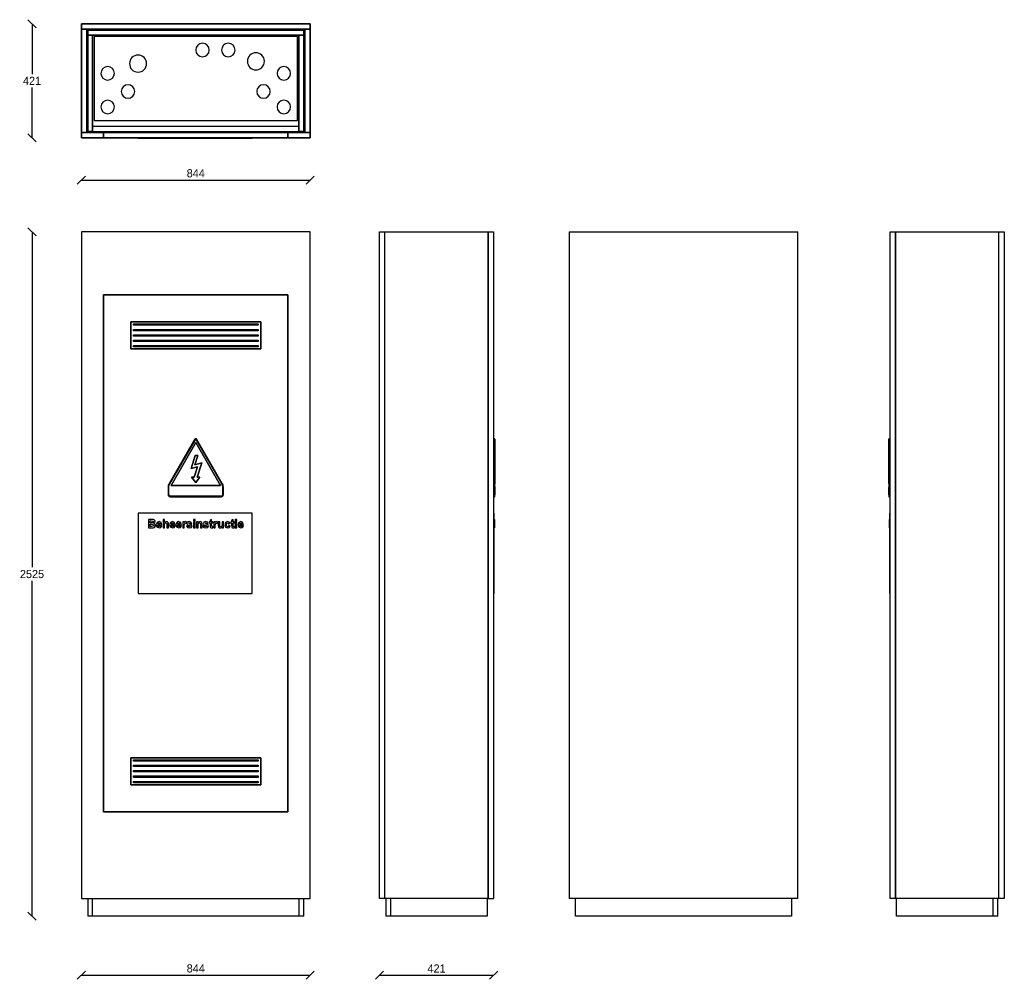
# Model space of a CAD drawing. Header units: millimetres. Extents: x -3733 to -100, y -233 to 3308.
import ezdxf

# ---------------------------------------------------------------- set-up
doc = ezdxf.new("R2010")
doc.units = ezdxf.units.MM
doc.dimstyles.get("Standard").update_dxf_attribs({"dimtxt": 30, "dimasz": 30, "dimexe": 0.18, "dimexo": 0.0625, "dimgap": 10, "dimtad": 1, "dimtih": 1, "dimtoh": 1, "dimdec": 0, "dimzin": 0, "dimdsep": 46, "dimtxsty": 'Standard', "dimblk": 'OBLIQUE', "dimcen": 0.09, "dimse1": 1, "dimse2": 1, "dimadec": 0, "dimazin": 0, "dimtfac": 1, "dimtdec": 0, "dimtofl": 0, "dimtmove": 0, "dimatfit": 3, "dimldrblk": 'OBLIQUE', "dimfxl": 1, "dimtolj": 1, "dimtzin": 0, "dimarcsym": 0})

# ---------------------------------------------------------------- blocks, each defined once
blk = doc.blocks.new('Prefab meterkast - Prefab meterkast-235266-East')
for p, q in [((-421, 65), (-421, 2525)), ((-421, 2525), (-401, 2525)), ((-401, 2525), (-401, 65)), ((-401, 2525), (-20, 2525)), ((-401, 65), (-401, 2525)), ((-20, 65), (-20, 2525)), ((-20, 2525), (0, 2525)), ((-20, 65), (-20, 2525)), ((0, 2525), (0, 65)), ((-421, 1761.8), (-426, 1761.8)), ((-426, 1761.8), (-426, 1759.2)), ((-426, 1759.4), (-426, 1759.8)), ((-421, 1759.8), (-426, 1759.8)), ((-426, 1759.8), (-426, 1759.4)), ((-426, 1597.3), (-426, 1759.2)), ((-426, 1597.3), (-426, 1582.3)), ((-426, 1554.8), (-426, 1582.3)), ((-426, 1554.8), (-426, 1547.8)), ((-426, 1549.8), (-421, 1549.8)), ((-426, 1548.7), (-426, 1547.8)), ((-426, 1547.8), (-421, 1547.8)), ((-424, 1458.4), (-424, 1463.8)), ((-422, 1463.8), (-424, 1463.8)), ((-424, 1456), (-424, 1458.4)), ((-422, 1458.4), (-424, 1458.4)), ((-424, 1452.8), (-424, 1456)), ((-422, 1456), (-424, 1456)), ((-422, 1190.5), (-422, 1487.5)), ((-422, 1487.5), (-421, 1487.5)), ((-424, 1442.9), (-424, 1452.8)), ((-422, 1452.8), (-424, 1452.8)), ((-424, 1439), (-424, 1442.9)), ((-422, 1442.9), (-424, 1442.9)), ((-424, 1439), (-424, 1440)), ((-424, 1440), (-422, 1440)), ((-424, 1434.3), (-424, 1439)), ((-422, 1439), (-424, 1439)), ((-424, 1434.3), (-424, 1432.7)), ((-424, 1432.7), (-424, 1434.3)), ((-422, 1434.3), (-424, 1434.3)), ((-424, 1432.7), (-424, 1433.5)), ((-424, 1432.7), (-424, 1433.5)), ((-424, 1433.2), (-424, 1432.7)), ((-424, 1433.2), (-424, 1432.7)), ((-422, 1433.2), (-424, 1433.2)), ((-422, 1432.7), (-424, 1432.7)), ((-422, 1432.7), (-424, 1432.7)), ((-422, 1432.7), (-424, 1432.7)), ((-422, 1432.7), (-424, 1432.7)), ((-422, 1432.7), (-424, 1432.7)), ((-422, 1432.7), (-424, 1432.7)), ((-422, 1432.7), (-424, 1432.7)), ((-424, 1432.7), (-422, 1432.7)), ((-422, 1432.7), (-424, 1432.7)), ((-422, 1432.7), (-424, 1432.7)), ((-421, 1190.5), (-422, 1190.5)), ((-401, 65), (-421, 65)), ((-20, 65), (-401, 65)), ((-397.5, 0), (-397.5, 65)), ((-41.5, 0), (-41.5, 65)), ((-41.5, 0), (-41.5, 65)), ((-23.5, 0), (-23.5, 65)), ((0, 65), (-20, 65)), ((-41.5, 0), (-397.5, 0)), ((-23.5, 0), (-41.5, 0))]:
    blk.add_line(p, q)
blk = doc.blocks.new('Prefab meterkast - Prefab meterkast-235266-South')
for p, q in [((844, 2525), (0, 2525)), ((0, 2525), (0, 65)), ((844, 65), (844, 2525)), ((762, 2293), (82, 2293)), ((82, 2293), (82, 385)), ((82, 385), (82, 2293)), ((82, 2293), (762, 2293)), ((762, 385), (762, 2293)), ((762, 2293), (762, 385)), ((662, 2193), (182, 2193)), ((182, 2193), (182, 2093)), ((182, 2093), (182, 2193)), ((182, 2193), (662, 2193)), ((192, 2180.5), (192, 2185.5)), ((192, 2185.5), (652, 2185.5)), ((652, 2180.5), (192, 2180.5)), ((652, 2185.5), (652, 2180.5)), ((662, 2093), (662, 2193)), ((662, 2193), (662, 2093)), ((192, 2160.5), (192, 2165.5)), ((192, 2165.5), (652, 2165.5)), ((652, 2160.5), (192, 2160.5)), ((192, 2140.5), (192, 2145.5)), ((192, 2145.5), (652, 2145.5)), ((652, 2165.5), (652, 2160.5)), ((652, 2145.5), (652, 2140.5)), ((652, 2140.5), (192, 2140.5)), ((192, 2120.5), (192, 2125.5)), ((192, 2125.5), (652, 2125.5)), ((652, 2120.5), (192, 2120.5)), ((652, 2125.5), (652, 2120.5)), ((182, 2093), (662, 2093)), ((662, 2093), (182, 2093)), ((192, 2100.5), (192, 2105.5)), ((192, 2105.5), (652, 2105.5)), ((652, 2100.5), (192, 2100.5)), ((652, 2105.5), (652, 2100.5)), ((417.5, 1759.2), (322.3, 1594.3)), ((324, 1593.3), (419.2, 1758.2)), ((419.2, 1758.2), (324, 1593.3)), ((422, 1748), (330.7, 1589.8)), ((330.7, 1589.8), (422, 1748)), ((513.3, 1589.8), (422, 1748)), ((422, 1748), (513.3, 1589.8)), ((424.8, 1758.2), (518.3, 1596.3)), ((518.3, 1596.3), (424.8, 1758.2)), ((520, 1597.3), (426.5, 1759.2)), ((420.1, 1699.5), (404.6, 1652)), ((404.6, 1652), (420.1, 1699.5)), ((419.1, 1665.9), (430.1, 1699.5)), ((430.1, 1699.5), (419.1, 1665.9)), ((444.6, 1672.7), (419.1, 1665.9)), ((419.1, 1665.9), (444.6, 1672.7)), ((430.1, 1699.5), (420.1, 1699.5)), ((420.1, 1699.5), (430.1, 1699.5)), ((427.6, 1620.4), (444.6, 1672.7)), ((444.6, 1672.7), (427.6, 1620.4)), ((404.6, 1652), (428.8, 1658.4)), ((428.8, 1658.4), (404.6, 1652)), ((428.8, 1658.4), (416.4, 1620.4)), ((416.4, 1620.4), (428.8, 1658.4)), ((416.4, 1620.4), (406.4, 1620.4)), ((406.4, 1620.4), (422, 1599.8)), ((406.4, 1620.4), (416.4, 1620.4)), ((422, 1599.8), (406.4, 1620.4)), ((422, 1599.8), (437.6, 1620.4)), ((437.6, 1620.4), (422, 1599.8)), ((437.6, 1620.4), (427.6, 1620.4)), ((427.6, 1620.4), (437.6, 1620.4)), ((320, 1585.8), (320, 1554.8)), ((322, 1554.8), (322, 1585.8)), ((322, 1585.8), (322, 1554.8)), ((330.7, 1589.8), (513.3, 1589.8)), ((513.3, 1589.8), (330.7, 1589.8)), ((522, 1582.3), (522, 1554.8)), ((522, 1554.8), (522, 1582.3)), ((524, 1554.8), (524, 1582.3)), ((517, 1549.8), (327, 1549.8)), ((327, 1549.8), (517, 1549.8)), ((327, 1547.8), (517, 1547.8)), ((630, 1487.5), (210, 1487.5)), ((210, 1487.5), (210, 1190.5)), ((247.3, 1463.8), (247.3, 1433.2)), ((259.9, 1463.8), (247.3, 1463.8)), ((253.2, 1458.4), (257.1, 1458.4)), ((253.2, 1451.6), (253.2, 1458.4)), ((257.1, 1458.4), (262.9, 1458.3)), ((265.5, 1463.5), (259.9, 1463.8)), ((262.9, 1458.3), (265.4, 1457.3)), ((266.3, 1455.1), (265.3, 1452.8)), ((265.4, 1457.3), (266.3, 1455.1)), ((268.8, 1462.2), (265.5, 1463.5)), ((271.2, 1459.6), (268.8, 1462.2)), ((271, 1452.1), (272.1, 1456)), ((272.1, 1456), (271.2, 1459.6)), ((286.5, 1456), (279.3, 1452.9)), ((294.2, 1452.8), (286.5, 1456)), ((307.1, 1463.8), (301.3, 1463.8)), ((301.3, 1463.8), (301.3, 1433.2)), ((307.1, 1452.7), (307.1, 1463.8)), ((313.8, 1456), (307.1, 1452.7)), ((317.4, 1455.3), (313.8, 1456)), ((319.8, 1453.3), (317.4, 1455.3)), ((320.9, 1450.7), (319.8, 1453.3)), ((335.6, 1456), (328.4, 1452.9)), ((343.3, 1452.8), (335.6, 1456)), ((358.9, 1456), (351.7, 1452.9)), ((366.6, 1452.8), (358.9, 1456)), ((379.5, 1455.5), (373.7, 1455.5)), ((373.7, 1455.5), (373.7, 1433.2)), ((379.5, 1452.4), (379.5, 1455.5)), ((381.8, 1455.3), (379.5, 1452.4)), ((384.2, 1456), (381.8, 1455.3)), ((387.8, 1454.8), (384.2, 1456)), ((386.1, 1449.2), (387.8, 1454.8)), ((390.9, 1454), (388.7, 1449.2)), ((397.7, 1456), (390.9, 1454)), ((404.3, 1454.4), (397.7, 1456)), ((407.2, 1449.7), (404.3, 1454.4)), ((419.3, 1463.8), (413.5, 1463.8)), ((413.5, 1463.8), (413.5, 1458.4)), ((413.5, 1458.4), (419.3, 1458.4)), ((419.3, 1455.5), (413.5, 1455.5)), ((413.5, 1455.5), (413.5, 1433.2)), ((419.3, 1458.4), (419.3, 1463.8)), ((419.3, 1433.2), (419.3, 1455.5)), ((431, 1455.5), (425.2, 1455.5)), ((425.2, 1455.5), (425.2, 1433.2)), ((438, 1456), (431, 1452.3)), ((431, 1452.3), (431, 1455.5)), ((441.4, 1455.3), (438, 1456)), ((443.7, 1453.5), (441.4, 1455.3)), ((444.8, 1451), (443.7, 1453.5)), ((451.7, 1454), (449.5, 1449.2)), ((458.5, 1456), (451.7, 1454)), ((465, 1454.4), (458.5, 1456)), ((467.9, 1449.7), (465, 1454.4)), ((474.7, 1455.5), (471.8, 1455.5)), ((471.8, 1455.5), (471.8, 1451.2)), ((480.6, 1463.3), (474.7, 1459.9)), ((474.7, 1459.9), (474.7, 1455.5)), ((480.6, 1455.5), (480.6, 1463.3)), ((484.9, 1455.5), (480.6, 1455.5)), ((484.9, 1451.2), (484.9, 1455.5)), ((494.2, 1455.5), (488.3, 1455.5)), ((488.3, 1455.5), (488.3, 1433.2)), ((494.2, 1452.4), (494.2, 1455.5)), ((496.5, 1455.3), (494.2, 1452.4)), ((498.8, 1456), (496.5, 1455.3)), ((502.4, 1454.8), (498.8, 1456)), ((500.7, 1449.2), (502.4, 1454.8)), ((510.7, 1455.5), (504.8, 1455.5)), ((504.8, 1455.5), (504.8, 1441.4)), ((510.7, 1445.2), (510.7, 1455.5)), ((524.8, 1455.5), (518.9, 1455.5)), ((518.9, 1455.5), (518.9, 1446)), ((524.8, 1433.2), (524.8, 1455.5)), ((539.5, 1456), (531.9, 1452.9)), ((545.7, 1454.3), (539.5, 1456)), ((549.1, 1449.2), (545.7, 1454.3)), ((554.4, 1455.5), (551.5, 1455.5)), ((551.5, 1455.5), (551.5, 1451.2)), ((560.2, 1463.3), (554.4, 1459.9)), ((554.4, 1459.9), (554.4, 1455.5)), ((560.2, 1455.5), (560.2, 1463.3)), ((564.6, 1455.5), (560.2, 1455.5)), ((564.6, 1451.2), (564.6, 1455.5)), ((573.8, 1463.8), (568, 1463.8)), ((568, 1463.8), (568, 1458.4)), ((568, 1458.4), (573.8, 1458.4)), ((573.8, 1455.5), (568, 1455.5)), ((568, 1455.5), (568, 1433.2)), ((573.8, 1458.4), (573.8, 1463.8)), ((573.8, 1433.2), (573.8, 1455.5)), ((588.2, 1456), (581, 1452.9)), ((595.9, 1452.8), (588.2, 1456)), ((630, 1190.5), (630, 1487.5)), ((247.3, 1433.2), (257.8, 1433.2)), ((257.6, 1451.6), (253.2, 1451.6)), ((253.2, 1446.3), (258.6, 1446.3)), ((253.2, 1438.5), (253.2, 1446.3)), ((259.3, 1438.5), (253.2, 1438.5)), ((262.6, 1451.7), (257.6, 1451.6)), ((257.8, 1433.2), (265.3, 1433.4)), ((258.6, 1446.3), (264.5, 1445.9)), ((263.9, 1438.7), (259.3, 1438.5)), ((265.3, 1452.8), (262.6, 1451.7)), ((266.3, 1439.9), (263.9, 1438.7)), ((264.5, 1445.9), (266.5, 1444.5)), ((265.3, 1433.4), (269.5, 1434.8)), ((267.3, 1442.3), (266.3, 1439.9)), ((266.5, 1444.5), (267.3, 1442.3)), ((267.9, 1449.4), (271, 1452.1)), ((271.7, 1446.6), (267.9, 1449.4)), ((269.5, 1434.8), (272.1, 1438)), ((273.1, 1442), (271.7, 1446.6)), ((272.1, 1438), (273.1, 1442)), ((279.3, 1452.9), (276.5, 1444.2)), ((276.5, 1444.2), (278.6, 1436.5)), ((278.6, 1436.5), (287, 1432.7)), ((283.7, 1438.6), (282.3, 1442.9)), ((282.3, 1442.9), (296.9, 1442.9)), ((282.4, 1446.3), (283.6, 1450.2)), ((291.1, 1446.3), (282.4, 1446.3)), ((283.6, 1450.2), (286.8, 1451.6)), ((287, 1437.1), (283.7, 1438.6)), ((286.8, 1451.6), (289.8, 1450.3)), ((289.2, 1437.8), (287, 1437.1)), ((287, 1432.7), (292.9, 1434.3)), ((290.6, 1440), (289.2, 1437.8)), ((289.8, 1450.3), (291.1, 1446.3)), ((296.4, 1439), (290.6, 1440)), ((292.9, 1434.3), (296.4, 1439)), ((296.9, 1442.9), (294.2, 1452.8)), ((301.3, 1433.2), (307.1, 1433.2)), ((307.1, 1444.5), (307.6, 1448.7)), ((307.1, 1433.2), (307.1, 1444.5)), ((307.6, 1448.7), (309.3, 1450.9)), ((309.3, 1450.9), (311.8, 1451.6)), ((311.8, 1451.6), (313.9, 1451.1)), ((313.9, 1451.1), (315, 1449.6)), ((315, 1449.6), (315.4, 1445.1)), ((315.4, 1445.1), (315.4, 1433.2)), ((315.4, 1433.2), (321.2, 1433.2)), ((321.2, 1446.3), (320.9, 1450.7)), ((321.2, 1433.2), (321.2, 1446.3)), ((328.4, 1452.9), (325.6, 1444.2)), ((325.6, 1444.2), (327.7, 1436.5)), ((327.7, 1436.5), (336.1, 1432.7)), ((332.8, 1438.6), (331.4, 1442.9)), ((331.4, 1442.9), (346, 1442.9)), ((331.5, 1446.3), (332.7, 1450.2)), ((340.1, 1446.3), (331.5, 1446.3)), ((332.7, 1450.2), (335.8, 1451.6)), ((336, 1437.1), (332.8, 1438.6)), ((335.8, 1451.6), (338.8, 1450.3)), ((338.3, 1437.8), (336, 1437.1)), ((336.1, 1432.7), (342, 1434.3)), ((339.7, 1440), (338.3, 1437.8)), ((338.8, 1450.3), (340.1, 1446.3)), ((345.5, 1439), (339.7, 1440)), ((342, 1434.3), (345.5, 1439)), ((346, 1442.9), (343.3, 1452.8)), ((351.7, 1452.9), (348.9, 1444.2)), ((348.9, 1444.2), (351, 1436.5)), ((351, 1436.5), (359.4, 1432.7)), ((356.1, 1438.6), (354.7, 1442.9)), ((354.7, 1442.9), (369.3, 1442.9)), ((354.8, 1446.3), (356, 1450.2)), ((363.5, 1446.3), (354.8, 1446.3)), ((356, 1450.2), (359.2, 1451.6)), ((359.4, 1437.1), (356.1, 1438.6)), ((359.2, 1451.6), (362.2, 1450.3)), ((361.6, 1437.8), (359.4, 1437.1)), ((359.4, 1432.7), (365.3, 1434.3)), ((363, 1440), (361.6, 1437.8)), ((362.2, 1450.3), (363.5, 1446.3)), ((368.8, 1439), (363, 1440)), ((365.3, 1434.3), (368.8, 1439)), ((369.3, 1442.9), (366.6, 1452.8)), ((373.7, 1433.2), (379.5, 1433.2)), ((379.5, 1439.9), (380, 1447.1)), ((379.5, 1433.2), (379.5, 1439.9)), ((380, 1447.1), (381.3, 1449.5)), ((381.3, 1449.5), (383.4, 1450.2)), ((383.4, 1450.2), (386.1, 1449.2)), ((393.6, 1440.5), (387.8, 1439.5)), ((387.8, 1439.5), (391.2, 1434.5)), ((388.7, 1449.2), (391.3, 1444.2)), ((391.2, 1434.5), (398.2, 1432.7)), ((391.3, 1444.2), (400, 1441.3)), ((395.1, 1437.9), (393.6, 1440.5)), ((395.1, 1451), (397.9, 1451.6)), ((400.3, 1447.1), (395.1, 1451)), ((398.2, 1437.1), (395.1, 1437.9)), ((397.9, 1451.6), (400.2, 1450.9)), ((401.6, 1437.9), (398.2, 1437.1)), ((398.2, 1432.7), (405.7, 1434.9)), ((400, 1441.3), (402.3, 1439.4)), ((400.2, 1450.9), (401.4, 1448.7)), ((406.4, 1444.5), (400.3, 1447.1)), ((401.4, 1448.7), (407.2, 1449.7)), ((402.3, 1439.4), (401.6, 1437.9)), ((405.7, 1434.9), (408.2, 1440.1)), ((408.2, 1440.1), (406.4, 1444.5)), ((413.5, 1433.2), (419.3, 1433.2)), ((425.2, 1433.2), (431, 1433.2)), ((431, 1443.4), (431.4, 1448.5)), ((431, 1433.2), (431, 1443.4)), ((431.4, 1448.5), (433, 1450.8)), ((433, 1450.8), (435.7, 1451.6)), ((435.7, 1451.6), (437.7, 1451)), ((437.7, 1451), (438.9, 1449.4)), ((438.9, 1449.4), (439.3, 1444.7)), ((439.3, 1444.7), (439.3, 1433.2)), ((439.3, 1433.2), (445.1, 1433.2)), ((445.1, 1447.1), (444.8, 1451)), ((445.1, 1433.2), (445.1, 1447.1)), ((454.3, 1440.5), (448.5, 1439.5)), ((448.5, 1439.5), (451.9, 1434.5)), ((449.5, 1449.2), (452, 1444.2)), ((451.9, 1434.5), (459, 1432.7)), ((452, 1444.2), (460.8, 1441.3)), ((455.8, 1437.9), (454.3, 1440.5)), ((455.8, 1451), (458.6, 1451.6)), ((461, 1447.1), (455.8, 1451)), ((459, 1437.1), (455.8, 1437.9)), ((458.6, 1451.6), (461, 1450.9)), ((462.3, 1437.9), (459, 1437.1)), ((459, 1432.7), (466.4, 1434.9)), ((460.8, 1441.3), (463.1, 1439.4)), ((461, 1450.9), (462.1, 1448.7)), ((467.2, 1444.5), (461, 1447.1)), ((462.1, 1448.7), (467.9, 1449.7)), ((463.1, 1439.4), (462.3, 1437.9)), ((466.4, 1434.9), (468.9, 1440.1)), ((468.9, 1440.1), (467.2, 1444.5)), ((471.8, 1451.2), (474.7, 1451.2)), ((474.7, 1451.2), (474.7, 1441.2)), ((474.7, 1441.2), (474.9, 1437)), ((474.9, 1437), (475.8, 1434.6)), ((475.8, 1434.6), (477.7, 1433.2)), ((477.7, 1433.2), (480.6, 1432.7)), ((480.6, 1441.6), (480.6, 1451.2)), ((480.6, 1451.2), (484.9, 1451.2)), ((480.7, 1438.2), (480.6, 1441.6)), ((480.6, 1432.7), (485.4, 1433.5)), ((485.2, 1437.6), (480.7, 1438.2)), ((485.4, 1433.5), (485.2, 1437.6)), ((488.3, 1433.2), (494.2, 1433.2)), ((494.2, 1439.9), (494.6, 1447.1)), ((494.2, 1433.2), (494.2, 1439.9)), ((494.6, 1447.1), (496, 1449.5)), ((496, 1449.5), (498, 1450.2)), ((498, 1450.2), (500.7, 1449.2)), ((504.8, 1441.4), (505.6, 1436.5)), ((505.6, 1436.5), (508.1, 1433.7)), ((508.1, 1433.7), (511.9, 1432.7)), ((511, 1439.4), (510.7, 1445.2)), ((512.1, 1437.7), (511, 1439.4)), ((511.9, 1432.7), (515.9, 1433.7)), ((514.3, 1437.1), (512.1, 1437.7)), ((516.9, 1437.9), (514.3, 1437.1)), ((515.9, 1433.7), (518.9, 1436.5)), ((518.5, 1440), (516.9, 1437.9)), ((518.9, 1446), (518.5, 1440)), ((518.9, 1436.5), (518.9, 1433.2)), ((518.9, 1433.2), (524.8, 1433.2)), ((531.9, 1452.9), (529.1, 1444.3)), ((529.1, 1444.3), (532, 1435.8)), ((532, 1435.8), (539.5, 1432.7)), ((535, 1444.7), (536.2, 1450)), ((536.2, 1438.8), (535, 1444.7)), ((536.2, 1450), (539.5, 1451.6)), ((539.6, 1437.1), (536.2, 1438.8)), ((539.5, 1451.6), (542, 1450.8)), ((539.5, 1432.7), (546.2, 1434.7)), ((542.3, 1438), (539.6, 1437.1)), ((542, 1450.8), (543.2, 1448.2)), ((543.7, 1441.4), (542.3, 1438)), ((543.2, 1448.2), (549.1, 1449.2)), ((549.5, 1440.5), (543.7, 1441.4)), ((546.2, 1434.7), (549.5, 1440.5)), ((551.5, 1451.2), (554.4, 1451.2)), ((554.4, 1451.2), (554.4, 1441.2)), ((554.4, 1441.2), (554.6, 1437)), ((554.6, 1437), (555.4, 1434.6)), ((555.4, 1434.6), (557.4, 1433.2)), ((557.4, 1433.2), (560.3, 1432.7)), ((560.2, 1441.6), (560.2, 1451.2)), ((560.2, 1451.2), (564.6, 1451.2)), ((560.4, 1438.2), (560.2, 1441.6)), ((560.3, 1432.7), (565.1, 1433.5)), ((564.8, 1437.6), (560.4, 1438.2)), ((565.1, 1433.5), (564.8, 1437.6)), ((568, 1433.2), (573.8, 1433.2)), ((581, 1452.9), (578.2, 1444.2)), ((578.2, 1444.2), (580.3, 1436.5)), ((580.3, 1436.5), (588.7, 1432.7)), ((585.4, 1438.6), (584, 1442.9)), ((584, 1442.9), (598.6, 1442.9)), ((584.1, 1446.3), (585.3, 1450.2)), ((592.8, 1446.3), (584.1, 1446.3)), ((585.3, 1450.2), (588.5, 1451.6)), ((588.7, 1437.1), (585.4, 1438.6)), ((588.5, 1451.6), (591.5, 1450.3)), ((590.9, 1437.8), (588.7, 1437.1)), ((588.7, 1432.7), (594.6, 1434.3)), ((592.3, 1440), (590.9, 1437.8)), ((591.5, 1450.3), (592.8, 1446.3)), ((598.1, 1439), (592.3, 1440)), ((594.6, 1434.3), (598.1, 1439)), ((598.6, 1442.9), (595.9, 1452.8)), ((210, 1190.5), (630, 1190.5)), ((662, 585), (182, 585)), ((182, 585), (182, 485)), ((182, 485), (182, 585)), ((182, 585), (662, 585)), ((662, 485), (662, 585)), ((662, 585), (662, 485)), ((192, 572.5), (192, 577.5)), ((192, 577.5), (652, 577.5)), ((652, 572.5), (192, 572.5)), ((192, 552.5), (192, 557.5)), ((192, 557.5), (652, 557.5)), ((652, 552.5), (192, 552.5)), ((652, 577.5), (652, 572.5)), ((652, 557.5), (652, 552.5)), ((192, 532.5), (192, 537.5)), ((192, 537.5), (652, 537.5)), ((652, 532.5), (192, 532.5)), ((192, 512.5), (192, 517.5)), ((192, 517.5), (652, 517.5)), ((652, 512.5), (192, 512.5)), ((652, 537.5), (652, 532.5)), ((652, 517.5), (652, 512.5)), ((182, 485), (662, 485)), ((662, 485), (182, 485)), ((192, 492.5), (192, 497.5)), ((192, 497.5), (652, 497.5)), ((652, 492.5), (192, 492.5)), ((652, 497.5), (652, 492.5)), ((82, 385), (762, 385)), ((762, 385), (82, 385)), ((0, 65), (844, 65)), ((23.5, 65), (23.5, 0)), ((41.5, 0), (41.5, 65)), ((41.5, 0), (41.5, 65)), ((802.5, 65), (802.5, 0)), ((802.5, 65), (802.5, 0)), ((820.5, 0), (820.5, 65)), ((41.5, 0), (23.5, 0)), ((802.5, 0), (41.5, 0)), ((820.5, 0), (802.5, 0))]:
    blk.add_line(p, q)
for centre, radius, start, end in [((422, 1756.6), 5.18, 30, 150), ((422, 1756.6), 3.18, 30, 150), ((422, 1756.6), 3.18, 30, 150), ((337, 1585.8), 17, 150, 180), ((337, 1585.8), 15, 150, 180), ((337, 1585.8), 15, 150, 180), ((494.1, 1582.3), 27.9, 0, 30), ((494.1, 1582.3), 27.9, 360, 30), ((494.1, 1582.3), 29.9, 360, 30), ((327, 1554.8), 7, 180, 270), ((327, 1554.8), 5, 180, 270), ((327, 1554.8), 5, 180, 270), ((517, 1554.8), 5, 270, 0), ((517, 1554.8), 7, 270, 0), ((517, 1554.8), 5, 270, 0)]:
    blk.add_arc(centre, radius, start, end)
blk = doc.blocks.new('Prefab meterkast - Prefab meterkast-235266-West')
for p, q in [((0, 2525), (20, 2525)), ((0, 65), (0, 2525)), ((20, 2525), (401, 2525)), ((20, 65), (20, 2525)), ((20, 65), (20, 2525)), ((401, 65), (401, 2525)), ((401, 2525), (421, 2525)), ((401, 2525), (401, 65)), ((421, 2525), (421, 65)), ((426, 1761.8), (421, 1761.8)), ((426, 1759.8), (421, 1759.8)), ((426, 1759.2), (426, 1761.8)), ((426, 1759.8), (426, 1759.4)), ((426, 1759.4), (426, 1759.8)), ((426, 1759.2), (426, 1594.3)), ((426, 1585.8), (426, 1594.3)), ((426, 1585.8), (426, 1554.8)), ((421, 1549.8), (426, 1549.8)), ((421, 1547.8), (426, 1547.8)), ((426, 1547.8), (426, 1554.8)), ((426, 1547.8), (426, 1548.7)), ((421, 1487.5), (422, 1487.5)), ((422, 1487.5), (422, 1190.5)), ((424, 1463.8), (422, 1463.8)), ((424, 1463.8), (424, 1433.2)), ((422, 1433.2), (424, 1433.2)), ((422, 1432.7), (424, 1432.7)), ((421, 1190.5), (422, 1190.5)), ((20, 65), (0, 65)), ((401, 65), (20, 65)), ((23.5, 65), (23.5, 0)), ((41.5, 0), (41.5, 65)), ((41.5, 0), (41.5, 65)), ((397.5, 65), (397.5, 0)), ((401, 65), (421, 65)), ((41.5, 0), (23.5, 0)), ((397.5, 0), (41.5, 0))]:
    blk.add_line(p, q)
blk = doc.blocks.new('Prefab meterkast - Prefab meterkast-235266-North')
for p, q in [((-844, 2525), (0, 2525)), ((-844, 2525), (-844, 65)), ((0, 65), (0, 2525)), ((0, 65), (-844, 65)), ((-820.5, 0), (-820.5, 65)), ((-23.5, 65), (-23.5, 0)), ((-23.5, 0), (-820.5, 0))]:
    blk.add_line(p, q)
blk = doc.blocks.new('Prefab meterkast - Prefab meterkast-235266-Level 1')
at = {"lineweight": 35}
for p, q in [((844, 0), (0, 0)), ((0, 0), (0, -20)), ((844, -20), (844, 0)), ((20, -20), (0, -20)), ((0, -20), (0, -401)), ((0, -20), (844, -20)), ((20, -401), (20, -20)), ((23.5, -23.5), (23.5, -41.5)), ((820.5, -23.5), (23.5, -23.5)), ((820.5, -41.5), (820.5, -23.5)), ((844, -20), (824, -20)), ((824, -20), (824, -401)), ((844, -401), (844, -20)), ((41.5, -41.5), (23.5, -41.5)), ((23.5, -41.5), (23.5, -397.5)), ((23.5, -41.5), (820.5, -41.5)), ((41.5, -397.5), (41.5, -41.5)), ((820.5, -41.5), (802.5, -41.5)), ((802.5, -41.5), (802.5, -397.5)), ((820.5, -397.5), (820.5, -41.5)), ((23.5, -397.5), (41.5, -397.5)), ((802.5, -397.5), (820.5, -397.5)), ((82, -401), (0, -401)), ((0, -401), (0, -421)), ((0, -401), (20, -401)), ((0, -421), (82, -421)), ((762, -401), (82, -401)), ((82, -401), (82, -421)), ((82, -421), (82, -401)), ((82, -421), (762, -421)), ((630, -421), (210, -421)), ((210, -421), (210, -422)), ((210, -422), (630, -422)), ((630, -422), (630, -421)), ((762, -421), (762, -401)), ((844, -401), (762, -401)), ((762, -401), (762, -421)), ((762, -421), (844, -421)), ((824, -401), (844, -401)), ((844, -421), (844, -401))]:
    blk.add_line(p, q, dxfattribs=at)
for p, q in [((797, -47), (47, -47)), ((47, -47), (47, -357)), ((797, -357), (797, -47)), ((47, -357), (797, -357)), ((802.5, -379.5), (41.5, -379.5)), ((41.5, -397.5), (802.5, -397.5))]:
    blk.add_line(p, q)
for centre, radius, start, end in [((447, -97), 25, 0, 180), ((542, -97), 25, 0, 180), ((447, -97), 25, 180, 0), ((542, -97), 25, 180, 0), ((643.8, -138.6), 31.5, 0, 180), ((209, -147), 31.5, 0, 180), ((643.8, -138.6), 31.5, 180, 0), ((97, -183), 25, 0, 180), ((209, -147), 31.5, 180, 0), ((747, -183), 25, 0, 180), ((97, -183), 25, 180, 0), ((747, -183), 25, 180, 0), ((172, -250), 25, 0, 180), ((172, -250), 25, 180, 0), ((672, -250), 25, 0, 180), ((672, -250), 25, 180, 0), ((97, -307), 25, 0, 180), ((747, -307), 25, 0, 180), ((97, -307), 25, 180, 0), ((747, -307), 25, 180, 0)]:
    blk.add_arc(centre, radius, start, end)
blk = doc.blocks.new('_Oblique')
at = {"color": 0, "linetype": 'ByBlock', "lineweight": -2}
blk.add_line((-0.5, -0.5), (0.5, 0.5), dxfattribs=at)
blk = doc.blocks.new('*D7')
at = {"color": 0, "lineweight": -2, "transparency": 16777216}
blk.add_line((-3505.4, -217.7), (-2661.4, -217.7), dxfattribs=at)
at = {"layer": 'Defpoints', "color": 0, "transparency": 16777216}
for p in [(-3505.4, 65), (-2661.4, 65), (-2661.4, -217.7)]:
    blk.add_point(p, dxfattribs=at)
at = {"color": 0, "lineweight": -2, "transparency": 16777216, "xscale": 30, "yscale": 30, "zscale": 30, "rotation": 180}
blk.add_blockref('_Oblique', (-3505.4, -217.7), dxfattribs=at)
at = {"color": 0, "lineweight": -2, "transparency": 16777216, "xscale": 30, "yscale": 30, "zscale": 30}
blk.add_blockref('_Oblique', (-2661.4, -217.7), dxfattribs=at)
at = {"color": 0, "transparency": 16777216, "insert": (-3083.4, -192.7), "char_height": 30, "attachment_point": 5}
blk.add_mtext('\\A1;844', dxfattribs=at)
blk = doc.blocks.new('*D8')
at = {"color": 0, "lineweight": -2, "transparency": 16777216}
for p, q in [((-3687.6, 2525), (-3687.6, 1287.5)), ((-3687.6, 0), (-3687.6, 1237.5))]:
    blk.add_line(p, q, dxfattribs=at)
at = {"layer": 'Defpoints', "color": 0, "transparency": 16777216}
for p in [(-3505.4, 2525), (-3505.4, 0), (-3687.6, 0)]:
    blk.add_point(p, dxfattribs=at)
at = {"color": 0, "lineweight": -2, "transparency": 16777216, "xscale": 30, "yscale": 30, "zscale": 30}
for p, rotation in [((-3687.6, 2525), 90), ((-3687.6, 0), 270)]:
    blk.add_blockref('_Oblique', p, dxfattribs=dict(at, rotation=rotation))
at = {"color": 0, "transparency": 16777216, "insert": (-3687.6, 1262.5), "char_height": 30, "attachment_point": 5}
blk.add_mtext('\\A1;2525', dxfattribs=at)
blk = doc.blocks.new('*D9')
at = {"color": 0, "lineweight": -2, "transparency": 16777216}
blk.add_line((-3505.4, 2716.2), (-2661.4, 2716.2), dxfattribs=at)
at = {"layer": 'Defpoints', "color": 0, "transparency": 16777216}
for p in [(-3505.4, 2872), (-2661.4, 2872), (-2661.4, 2716.2)]:
    blk.add_point(p, dxfattribs=at)
at = {"color": 0, "lineweight": -2, "transparency": 16777216, "xscale": 30, "yscale": 30, "zscale": 30, "rotation": 180}
blk.add_blockref('_Oblique', (-3505.4, 2716.2), dxfattribs=at)
at = {"color": 0, "lineweight": -2, "transparency": 16777216, "xscale": 30, "yscale": 30, "zscale": 30}
blk.add_blockref('_Oblique', (-2661.4, 2716.2), dxfattribs=at)
at = {"color": 0, "transparency": 16777216, "insert": (-3083.4, 2741.2), "char_height": 30, "attachment_point": 5}
blk.add_mtext('\\A1;844', dxfattribs=at)
blk = doc.blocks.new('*D10')
at = {"color": 0, "lineweight": -2, "transparency": 16777216}
for p, q in [((-3687.6, 3293), (-3687.6, 3107.5)), ((-3687.6, 2872), (-3687.6, 3057.5))]:
    blk.add_line(p, q, dxfattribs=at)
at = {"layer": 'Defpoints', "color": 0, "transparency": 16777216}
for p in [(-3687.6, 3293), (-3505.4, 3293), (-3505.4, 2872)]:
    blk.add_point(p, dxfattribs=at)
at = {"color": 0, "lineweight": -2, "transparency": 16777216, "xscale": 30, "yscale": 30, "zscale": 30}
for p, rotation in [((-3687.6, 3293), 90), ((-3687.6, 2872), 270)]:
    blk.add_blockref('_Oblique', p, dxfattribs=dict(at, rotation=rotation))
at = {"color": 0, "transparency": 16777216, "insert": (-3687.6, 3082.5), "char_height": 30, "attachment_point": 5}
blk.add_mtext('\\A1;421', dxfattribs=at)
blk = doc.blocks.new('*D12')
at = {"color": 0, "lineweight": -2, "transparency": 16777216}
blk.add_line((-2405.4, -217.7), (-1984.4, -217.7), dxfattribs=at)
at = {"layer": 'Defpoints', "color": 0, "transparency": 16777216}
for p in [(-2405.4, 65), (-1984.4, 65), (-1984.4, -217.7)]:
    blk.add_point(p, dxfattribs=at)
at = {"color": 0, "lineweight": -2, "transparency": 16777216, "xscale": 30, "yscale": 30, "zscale": 30, "rotation": 180}
blk.add_blockref('_Oblique', (-2405.4, -217.7), dxfattribs=at)
at = {"color": 0, "lineweight": -2, "transparency": 16777216, "xscale": 30, "yscale": 30, "zscale": 30}
blk.add_blockref('_Oblique', (-1984.4, -217.7), dxfattribs=at)
at = {"color": 0, "transparency": 16777216, "insert": (-2194.9, -192.7), "char_height": 30, "attachment_point": 5}
blk.add_mtext('\\A1;421', dxfattribs=at)

msp = doc.modelspace()

# ---------------------------------------------------------------- block references
for name, p in [('Prefab meterkast - Prefab meterkast-235266-Level 1', (-3505.4, 3293)), ('Prefab meterkast - Prefab meterkast-235266-South', (-3505.4, 0)), ('Prefab meterkast - Prefab meterkast-235266-West', (-2405.4, 0)), ('Prefab meterkast - Prefab meterkast-235266-North', (-861.4, 0)), ('Prefab meterkast - Prefab meterkast-235266-East', (-100, 0))]:
    msp.add_blockref(name, p)

# ---------------------------------------------------------------- dimensions: what is measured, and where the dimension line sits
for base, p1, p2, picture, middle in [((-3687.6, 3293), (-3505.4, 2872), (-3505.4, 3293), '*D10', (-3687.6, 3082.5)), ((-3687.6, 0), (-3505.4, 2525), (-3505.4, 0), '*D8', (-3687.6, 1262.5))]:
    dim = msp.add_linear_dim(base=base, p1=p1, p2=p2, angle=90, dimstyle='Standard')
    dim.commit()
    dim.dimension.update_dxf_attribs({"geometry": picture, "text_midpoint": middle})
for base, p1, p2, picture, middle in [((-2661.4, 2716.2), (-3505.4, 2872), (-2661.4, 2872), '*D9', (-3083.4, 2741.2)), ((-2661.4, -217.7), (-3505.4, 65), (-2661.4, 65), '*D7', (-3083.4, -192.7)), ((-1984.4, -217.7), (-2405.4, 65), (-1984.4, 65), '*D12', (-2194.9, -192.7))]:
    dim = msp.add_linear_dim(base=base, p1=p1, p2=p2, dimstyle='Standard')
    dim.commit()
    dim.dimension.update_dxf_attribs({"geometry": picture, "text_midpoint": middle})

doc.saveas('drawing.dxf')
